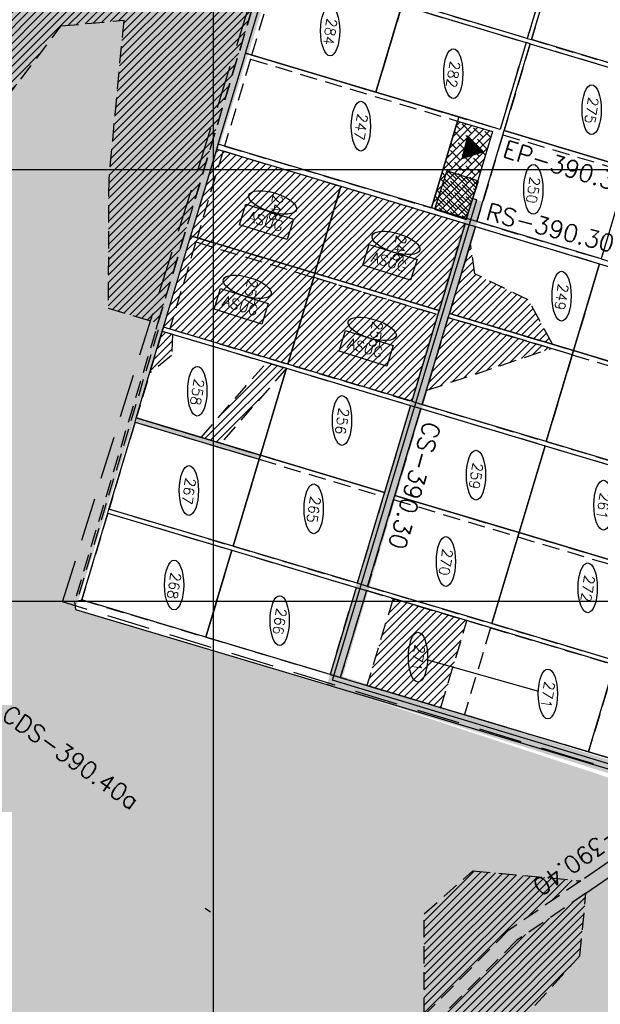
# Model space of a CAD drawing. Extents: x 312047 to 329088, y 8928324 to 8953812.
# Tile 66 of 125: x 322552 to 323897, y 8938067 to 8940347. Entities that reach past the tile are written whole.
import ezdxf
from ezdxf.enums import TextEntityAlignment as Align

# ---------------------------------------------------------------- set-up
doc = ezdxf.new("R2010")
doc.units = 0
doc.header["$LTSCALE"] = 200
doc.header["$MEASUREMENT"] = 0
doc.linetypes.add('DASHED2', pattern=[0.3, 0.2, -0.1])
doc.linetypes.add('HIDDEN', pattern=[0.75, 0.5, -0.25])
doc.layers.get('0').update_dxf_attribs({"linetype": 'CONTINUOUS'})
for name, color, linetype in [('CANAL-PROJ', 180, 'CONTINUOUS'), ('CANAL-TXT', 4, 'CONTINUOUS'), ('CDP', 132, 'CONTINUOUS'), ('CORR', 1, 'DASHED2'), ('EB', 160, 'CONTINUOUS'), ('FASE1', 5, 'HIDDEN'), ('LOTE', 1, 'DASHED2'), ('NOVA MALHA', 1, 'CONTINUOUS'), ('PA-COR', 252, 'CONTINUOUS'), ('PA-DIVI', 130, 'DASHED2'), ('PA-LIN_DIVI', 4, 'DASHED2'), ('PA-LOC', 20, 'CONTINUOUS'), ('PA-LOTE', 100, 'CONTINUOUS'), ('PA-NUM-LOTE-5', 3, 'CONTINUOUS'), ('PA-SEQ', 40, 'CONTINUOUS'), ('PA-SETOR', 252, 'DASHED2'), ('RC', 4, 'CONTINUOUS'), ('SETOR 390.40', 82, 'CONTINUOUS'), ('TEXT03', 3, 'CONTINUOUS')]:
    doc.layers.add(name, color=color, linetype=linetype)
doc.styles.add('140CL', font='simplex.shx')
doc.styles.add('SBI', font='simplex.shx', dxfattribs={"bigfont": 'simp.shx'})
pattern_1 = [(45, (-2e-09, 0), (-8.838834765, 8.838834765), [])]

# ---------------------------------------------------------------- blocks, each defined once
blk = doc.blocks.new('*X23')
at = {"color": 0}
for p, q in [((313863.2, 8918396), (313899.9, 8918432.7)), ((313863.3, 8918395.9), (313900, 8918432.6)), ((313863.4, 8918395.9), (313900, 8918432.5)), ((313863.6, 8918395.9), (313900, 8918432.3)), ((313863.7, 8918395.8), (313900.1, 8918432.2)), ((313863.9, 8918395.8), (313900.1, 8918432.1)), ((313864, 8918395.8), (313900.2, 8918431.9)), ((313864.2, 8918395.7), (313900.2, 8918431.8)), ((313864.3, 8918395.7), (313900.3, 8918431.7)), ((313864.4, 8918395.7), (313900.3, 8918431.5)), ((313864.6, 8918395.6), (313900.3, 8918431.4)), ((313864.7, 8918395.6), (313900.4, 8918431.3)), ((313864.9, 8918395.6), (313900.4, 8918431.1)), ((313865, 8918395.5), (313900.5, 8918431)), ((313865.2, 8918395.5), (313900.5, 8918430.8)), ((313865.3, 8918395.5), (313900.6, 8918430.7)), ((313865.4, 8918395.4), (313900.6, 8918430.6)), ((313865.6, 8918395.4), (313900.6, 8918430.4)), ((313865.7, 8918395.4), (313900.7, 8918430.3)), ((313865.9, 8918395.3), (313900.7, 8918430.2)), ((313866, 8918395.3), (313900.8, 8918430)), ((313866.2, 8918395.3), (313900.8, 8918429.9)), ((313866.3, 8918395.2), (313900.9, 8918429.8)), ((313866.4, 8918395.2), (313900.9, 8918429.6)), ((313866.6, 8918395.2), (313900.9, 8918429.5)), ((313866.7, 8918395.1), (313901, 8918429.4)), ((313866.9, 8918395.1), (313901, 8918429.2)), ((313867, 8918395.1), (313901.1, 8918429.1)), ((313867.2, 8918395), (313901.1, 8918429)), ((313867.3, 8918395), (313901.2, 8918428.8)), ((313867.4, 8918395), (313901.2, 8918428.7)), ((313867.6, 8918394.9), (313901.2, 8918428.6)), ((313867.7, 8918394.9), (313901.3, 8918428.4)), ((313867.9, 8918394.8), (313901.3, 8918428.3)), ((313868, 8918394.8), (313901.4, 8918428.2)), ((313868.2, 8918394.8), (313901.4, 8918428)), ((313868.3, 8918394.7), (313901.5, 8918427.9)), ((313868.4, 8918394.7), (313901.5, 8918427.8)), ((313868.6, 8918394.7), (313901.5, 8918427.6)), ((313868.7, 8918394.6), (313901.6, 8918427.5)), ((313868.9, 8918394.6), (313901.6, 8918427.4)), ((313869, 8918394.6), (313901.7, 8918427.2)), ((313869.2, 8918394.5), (313901.7, 8918427.1)), ((313869.3, 8918394.5), (313901.8, 8918427)), ((313869.4, 8918394.5), (313901.8, 8918426.8)), ((313869.6, 8918394.4), (313901.8, 8918426.7)), ((313869.7, 8918394.4), (313901.9, 8918426.6)), ((313869.9, 8918394.4), (313901.9, 8918426.4)), ((313870, 8918394.3), (313902, 8918426.3)), ((313870.2, 8918394.3), (313902, 8918426.2)), ((313870.3, 8918394.3), (313902.1, 8918426)), ((313870.4, 8918394.2), (313902.1, 8918425.9)), ((313870.6, 8918394.2), (313902.2, 8918425.8)), ((313870.7, 8918394.2), (313902.2, 8918425.6)), ((313870.9, 8918394.1), (313902.2, 8918425.5)), ((313871, 8918394.1), (313902.3, 8918425.4)), ((313871.2, 8918394.1), (313902.3, 8918425.2)), ((313871.3, 8918394), (313902.4, 8918425.1)), ((313871.4, 8918394), (313902.4, 8918425)), ((313871.6, 8918394), (313902.5, 8918424.8)), ((313871.7, 8918393.9), (313902.5, 8918424.7)), ((313871.9, 8918393.9), (313902.5, 8918424.6)), ((313872, 8918393.9), (313902.6, 8918424.4)), ((313872.2, 8918393.8), (313902.6, 8918424.3)), ((313872.3, 8918393.8), (313902.7, 8918424.2)), ((313872.4, 8918393.8), (313902.7, 8918424)), ((313872.6, 8918393.7), (313902.8, 8918423.9)), ((313872.7, 8918393.7), (313902.8, 8918423.8)), ((313872.9, 8918393.7), (313902.8, 8918423.6)), ((313873, 8918393.6), (313902.9, 8918423.5)), ((313873.2, 8918393.6), (313902.9, 8918423.4)), ((313873.3, 8918393.6), (313903, 8918423.2)), ((313873.4, 8918393.5), (313903, 8918423.1)), ((313873.6, 8918393.5), (313903.1, 8918423)), ((313873.7, 8918406.7), (313899.9, 8918432.9)), ((313873.7, 8918393.5), (313903.1, 8918422.8)), ((313873.9, 8918393.4), (313903.1, 8918422.7)), ((313874, 8918393.4), (313903.2, 8918422.6)), ((313874.2, 8918393.4), (313903.2, 8918422.4)), ((313874.3, 8918393.3), (313903.3, 8918422.3)), ((313874.4, 8918393.3), (313903.3, 8918422.2)), ((313874.6, 8918393.3), (313903.4, 8918422)), ((313874.7, 8918393.2), (313903.4, 8918421.9)), ((313874.9, 8918393.2), (313903.4, 8918421.8)), ((313875, 8918393.1), (313903.5, 8918421.6)), ((313875.2, 8918393.1), (313903.5, 8918421.5)), ((313875.3, 8918393.1), (313903.6, 8918421.4)), ((313875.4, 8918393), (313903.6, 8918421.2)), ((313875.6, 8918393), (313903.7, 8918421.1)), ((313875.7, 8918393), (313903.7, 8918421)), ((313875.9, 8918392.9), (313903.7, 8918420.8)), ((313876, 8918392.9), (313903.8, 8918420.7)), ((313876.2, 8918392.9), (313903.8, 8918420.6)), ((313876.3, 8918392.8), (313903.9, 8918420.4)), ((313876.4, 8918392.8), (313903.9, 8918420.3)), ((313876.6, 8918392.8), (313904, 8918420.2)), ((313876.7, 8918392.7), (313904, 8918420)), ((313876.9, 8918392.7), (313904, 8918419.9)), ((313877, 8918392.7), (313904.1, 8918419.8)), ((313877.2, 8918392.6), (313904.1, 8918419.6)), ((313877.3, 8918392.6), (313904.2, 8918419.5)), ((313877.4, 8918392.6), (313904.2, 8918419.4)), ((313877.6, 8918392.5), (313904.3, 8918419.2)), ((313877.7, 8918392.5), (313904.3, 8918419.1)), ((313877.9, 8918392.5), (313904.4, 8918419)), ((313878, 8918392.4), (313904.4, 8918418.8)), ((313878.2, 8918392.4), (313904.4, 8918418.7)), ((313878.3, 8918392.4), (313904.5, 8918418.6)), ((313878.4, 8918392.3), (313904.5, 8918418.4)), ((313878.6, 8918392.3), (313904.6, 8918418.3)), ((313878.7, 8918392.3), (313904.6, 8918418.2)), ((313878.9, 8918392.2), (313904.7, 8918418)), ((313879, 8918392.2), (313904.7, 8918417.9)), ((313879.2, 8918392.2), (313904.7, 8918417.8)), ((313879.3, 8918392.1), (313904.8, 8918417.6)), ((313879.4, 8918392.1), (313904.8, 8918417.5)), ((313879.6, 8918392.1), (313904.9, 8918417.4)), ((313879.7, 8918392), (313904.9, 8918417.2)), ((313879.9, 8918392), (313905, 8918417.1)), ((313880, 8918392), (313905, 8918416.9)), ((313880.2, 8918391.9), (313905, 8918416.8)), ((313880.3, 8918391.9), (313905.1, 8918416.7)), ((313880.4, 8918391.9), (313905.1, 8918416.5)), ((313880.6, 8918391.8), (313905.2, 8918416.4)), ((313880.7, 8918391.8), (313905.2, 8918416.3)), ((313880.9, 8918391.8), (313905.3, 8918416.1)), ((313881, 8918391.7), (313905.3, 8918416)), ((313881.2, 8918391.7), (313905.3, 8918415.9)), ((313881.3, 8918391.7), (313905.4, 8918415.7)), ((313881.4, 8918391.6), (313905.4, 8918415.6)), ((313881.6, 8918391.6), (313905.5, 8918415.5)), ((313881.7, 8918391.6), (313905.5, 8918415.3)), ((313881.9, 8918391.5), (313905.6, 8918415.2)), ((313882, 8918391.5), (313905.6, 8918415.1)), ((313882.1, 8918391.5), (313905.6, 8918414.9)), ((313882.3, 8918391.4), (313905.7, 8918414.8)), ((313882.4, 8918391.4), (313905.7, 8918414.7)), ((313882.6, 8918391.3), (313905.8, 8918414.5)), ((313882.7, 8918391.3), (313905.8, 8918414.4)), ((313882.9, 8918391.3), (313905.9, 8918414.3)), ((313888.9, 8918422), (313899.8, 8918433)), ((313883, 8918391.2), (313905.9, 8918414.1)), ((313883.1, 8918391.2), (313905.9, 8918414)), ((313883.3, 8918391.2), (313906, 8918413.9)), ((313883.4, 8918391.1), (313906, 8918413.7)), ((313883.6, 8918391.1), (313906.1, 8918413.6)), ((313883.7, 8918391.1), (313906.1, 8918413.5)), ((313883.9, 8918391), (313906.2, 8918413.3)), ((313884, 8918391), (313906.2, 8918413.2)), ((313884.1, 8918391), (313906.2, 8918413.1)), ((313884.3, 8918390.9), (313906.3, 8918412.9)), ((313884.4, 8918390.9), (313906.3, 8918412.8)), ((313884.6, 8918390.9), (313906.4, 8918412.7)), ((313884.7, 8918390.8), (313906.4, 8918412.5)), ((313884.9, 8918390.8), (313906.5, 8918412.4)), ((313885, 8918390.8), (313906.5, 8918412.3)), ((313885.1, 8918390.7), (313906.6, 8918412.1)), ((313885.3, 8918390.7), (313906.6, 8918412)), ((313885.4, 8918390.7), (313906.6, 8918411.9)), ((313885.6, 8918390.6), (313906.7, 8918411.7)), ((313885.7, 8918390.6), (313906.7, 8918411.6)), ((313885.9, 8918390.6), (313906.8, 8918411.5)), ((313886, 8918390.5), (313906.8, 8918411.3)), ((313886.1, 8918390.5), (313906.9, 8918411.2)), ((313886.3, 8918390.5), (313906.9, 8918411.1)), ((313886.4, 8918390.4), (313906.9, 8918410.9)), ((313886.6, 8918390.4), (313907, 8918410.8)), ((313886.7, 8918390.4), (313907, 8918410.7)), ((313886.9, 8918390.3), (313907.1, 8918410.5)), ((313887, 8918390.3), (313907.1, 8918410.4)), ((313887.1, 8918390.3), (313907.2, 8918410.3)), ((313887.3, 8918390.2), (313907.2, 8918410.1)), ((313887.4, 8918390.2), (313907.2, 8918410)), ((313887.6, 8918390.2), (313907.3, 8918409.9)), ((313887.7, 8918390.1), (313907.3, 8918409.7)), ((313887.9, 8918390.1), (313907.4, 8918409.6)), ((313888, 8918390.1), (313907.4, 8918409.5)), ((313888.1, 8918390), (313907.5, 8918409.3)), ((313888.3, 8918390), (313907.5, 8918409.2)), ((313888.4, 8918390), (313907.5, 8918409.1)), ((313888.6, 8918389.9), (313907.6, 8918408.9)), ((313888.7, 8918389.9), (313907.6, 8918408.8)), ((313888.9, 8918389.9), (313907.7, 8918408.7)), ((313889, 8918389.8), (313907.7, 8918408.5)), ((313889.1, 8918389.8), (313907.8, 8918408.4)), ((313889.3, 8918389.8), (313907.8, 8918408.3)), ((313889.4, 8918389.7), (313907.8, 8918408.1)), ((313889.6, 8918389.7), (313907.9, 8918408)), ((313889.7, 8918389.6), (313907.9, 8918407.9)), ((313889.9, 8918389.6), (313908, 8918407.7)), ((313890, 8918389.6), (313908, 8918407.6)), ((313890.1, 8918389.5), (313908.1, 8918407.5)), ((313890.3, 8918389.5), (313908.1, 8918407.3)), ((313890.4, 8918389.5), (313908.1, 8918407.2)), ((313890.6, 8918389.4), (313908.2, 8918407.1)), ((313890.7, 8918389.4), (313908.2, 8918406.9)), ((313890.9, 8918389.4), (313908.3, 8918406.8)), ((313891, 8918389.3), (313908.3, 8918406.7)), ((313891.1, 8918389.3), (313908.4, 8918406.5)), ((313891.3, 8918389.3), (313908.4, 8918406.4)), ((313891.4, 8918389.2), (313908.4, 8918406.3)), ((313891.6, 8918389.2), (313908.5, 8918406.1)), ((313891.7, 8918389.2), (313908.5, 8918406)), ((313891.9, 8918389.1), (313908.6, 8918405.9)), ((313892, 8918389.1), (313908.6, 8918405.7)), ((313892.1, 8918389.1), (313908.7, 8918405.6)), ((313892.3, 8918389), (313908.7, 8918405.5)), ((313892.4, 8918389), (313908.8, 8918405.3)), ((313892.6, 8918389), (313908.8, 8918405.2)), ((313892.7, 8918388.9), (313908.8, 8918405.1)), ((313892.9, 8918388.9), (313908.9, 8918404.9)), ((313893, 8918388.9), (313908.9, 8918404.8)), ((313893.1, 8918388.8), (313909, 8918404.7)), ((313893.3, 8918388.8), (313909, 8918404.5)), ((313893.4, 8918388.8), (313909.1, 8918404.4)), ((313893.6, 8918388.7), (313909.1, 8918404.3)), ((313893.7, 8918388.7), (313909.1, 8918404.1)), ((313893.9, 8918388.7), (313909.2, 8918404)), ((313894, 8918388.6), (313909.2, 8918403.9)), ((313894.1, 8918388.6), (313909.3, 8918403.7)), ((313894.3, 8918388.6), (313909.3, 8918403.6)), ((313894.4, 8918388.5), (313909.4, 8918403.5)), ((313894.6, 8918388.5), (313909.4, 8918403.3)), ((313894.7, 8918388.5), (313909.4, 8918403.2)), ((313894.9, 8918388.4), (313909.5, 8918403.1)), ((313895, 8918388.4), (313909.5, 8918402.9)), ((313895.1, 8918388.4), (313909.6, 8918402.8)), ((313895.3, 8918388.3), (313909.6, 8918402.6)), ((313895.4, 8918388.3), (313909.7, 8918402.5)), ((313895.6, 8918388.3), (313909.7, 8918402.4)), ((313895.7, 8918388.2), (313909.7, 8918402.2)), ((313895.9, 8918388.2), (313909.8, 8918402.1)), ((313896, 8918388.2), (313909.8, 8918402)), ((313896.1, 8918388.1), (313909.9, 8918401.8)), ((313896.3, 8918388.1), (313909.9, 8918401.7)), ((313896.4, 8918388.1), (313910, 8918401.6)), ((313896.6, 8918388), (313910, 8918401.4)), ((313896.7, 8918388), (313910, 8918401.3)), ((313896.9, 8918387.9), (313910.1, 8918401.2)), ((313897, 8918387.9), (313910.1, 8918401)), ((313897.1, 8918387.9), (313910.2, 8918400.9)), ((313897.3, 8918387.8), (313910.2, 8918400.8)), ((313897.4, 8918387.8), (313910.3, 8918400.6)), ((313897.6, 8918387.8), (313910.3, 8918400.5)), ((313897.7, 8918387.7), (313910.3, 8918400.4)), ((313897.9, 8918387.7), (313910.4, 8918400.2)), ((313898, 8918387.7), (313910.4, 8918400.1)), ((313898.1, 8918387.6), (313910.5, 8918400)), ((313898.3, 8918387.6), (313910.5, 8918399.8)), ((313898.4, 8918387.6), (313910.6, 8918399.7)), ((313898.6, 8918387.5), (313910.6, 8918399.6)), ((313898.7, 8918387.5), (313910.6, 8918399.4)), ((313898.9, 8918387.5), (313910.7, 8918399.3)), ((313899, 8918387.4), (313910.7, 8918399.2)), ((313899.1, 8918387.4), (313910.8, 8918399)), ((313899.3, 8918387.4), (313910.8, 8918398.9)), ((313899.4, 8918387.3), (313910.9, 8918398.8)), ((313899.6, 8918387.3), (313910.9, 8918398.6)), ((313899.7, 8918387.3), (313911, 8918398.5)), ((313899.9, 8918387.2), (313911, 8918398.4)), ((313900, 8918387.2), (313911, 8918398.2)), ((313900.1, 8918387.2), (313911.1, 8918398.1)), ((313900.3, 8918387.1), (313911.1, 8918398)), ((313900.4, 8918387.1), (313911.2, 8918397.8)), ((313900.6, 8918387.1), (313911.2, 8918397.7)), ((313900.7, 8918387), (313911.3, 8918397.6)), ((313900.9, 8918387), (313911.3, 8918397.4)), ((313901, 8918387), (313911.3, 8918397.3)), ((313901.1, 8918386.9), (313911.4, 8918397.2)), ((313901.3, 8918386.9), (313911.4, 8918397)), ((313901.4, 8918386.9), (313911.5, 8918396.9)), ((313901.6, 8918386.8), (313911.5, 8918396.8)), ((313901.7, 8918386.8), (313911.6, 8918396.6)), ((313901.9, 8918386.8), (313911.6, 8918396.5)), ((313902, 8918386.7), (313911.6, 8918396.4)), ((313902.1, 8918386.7), (313911.7, 8918396.2)), ((313902.3, 8918386.7), (313911.7, 8918396.1)), ((313902.4, 8918386.6), (313911.8, 8918396)), ((313902.6, 8918386.6), (313911.8, 8918395.8)), ((313902.7, 8918386.6), (313911.9, 8918395.7)), ((313902.9, 8918386.5), (313911.9, 8918395.6)), ((313903, 8918386.5), (313911.9, 8918395.4)), ((313903.1, 8918386.5), (313912, 8918395.3)), ((313903.3, 8918386.4), (313912, 8918395.2)), ((313903.4, 8918386.4), (313912.1, 8918395)), ((313903.6, 8918386.4), (313912.1, 8918394.9)), ((313903.7, 8918386.3), (313912.2, 8918394.8)), ((313903.9, 8918386.3), (313912.2, 8918394.6)), ((313904, 8918386.3), (313912.2, 8918394.5)), ((313904.1, 8918386.2), (313912.3, 8918394.4)), ((313904.3, 8918386.2), (313912.3, 8918394.2)), ((313904.4, 8918386.1), (313912.4, 8918394.1)), ((313904.6, 8918386.1), (313912.4, 8918394)), ((313904.7, 8918386.1), (313912.5, 8918393.8)), ((313904.9, 8918386), (313912.5, 8918393.7)), ((313905, 8918386), (313912.5, 8918393.6)), ((313905.1, 8918386), (313912.6, 8918393.4)), ((313905.3, 8918385.9), (313912.6, 8918393.3)), ((313905.4, 8918385.9), (313912.7, 8918393.2)), ((313905.6, 8918385.9), (313912.7, 8918393)), ((313905.7, 8918385.8), (313912.8, 8918392.9)), ((313905.9, 8918385.8), (313912.8, 8918392.8)), ((313906, 8918385.8), (313912.8, 8918392.6)), ((313906.1, 8918385.7), (313912.9, 8918392.5)), ((313906.3, 8918385.7), (313912.9, 8918392.4)), ((313906.4, 8918385.7), (313913, 8918392.2)), ((313906.6, 8918385.6), (313913, 8918392.1)), ((313906.7, 8918385.6), (313913.1, 8918392)), ((313906.9, 8918385.6), (313913.1, 8918391.8)), ((313907, 8918385.5), (313913.1, 8918391.7)), ((313907.1, 8918385.5), (313913.2, 8918391.6)), ((313907.3, 8918385.5), (313913.2, 8918391.4)), ((313907.4, 8918385.4), (313913.3, 8918391.3)), ((313907.6, 8918385.4), (313913.3, 8918391.2)), ((313907.7, 8918385.4), (313913.4, 8918391)), ((313907.9, 8918385.3), (313913.4, 8918390.9)), ((313908, 8918385.3), (313913.5, 8918390.8)), ((313908.1, 8918385.3), (313913.5, 8918390.6)), ((313908.3, 8918385.2), (313913.5, 8918390.5)), ((313908.4, 8918385.2), (313913.6, 8918390.4)), ((313908.6, 8918385.2), (313913.6, 8918390.2)), ((313908.7, 8918385.1), (313913.7, 8918390.1)), ((313908.9, 8918385.1), (313913.7, 8918390)), ((313909, 8918385.1), (313913.8, 8918389.8)), ((313909.1, 8918385), (313913.8, 8918389.7)), ((313909.3, 8918385), (313913.8, 8918389.6)), ((313909.4, 8918385), (313913.9, 8918389.4)), ((313909.6, 8918384.9), (313913.9, 8918389.3)), ((313909.7, 8918384.9), (313914, 8918389.2)), ((313909.9, 8918384.9), (313914, 8918389)), ((313910, 8918384.8), (313914.1, 8918388.9)), ((313910.1, 8918384.8), (313914.1, 8918388.8)), ((313910.3, 8918384.8), (313914.1, 8918388.6)), ((313910.4, 8918384.7), (313914.2, 8918388.5)), ((313910.6, 8918384.7), (313914.2, 8918388.3)), ((313910.7, 8918384.7), (313914.3, 8918388.2)), ((313910.9, 8918384.6), (313914.3, 8918388.1)), ((313911, 8918384.6), (313914.4, 8918387.9)), ((313911.1, 8918384.6), (313914.4, 8918387.8)), ((313911.3, 8918384.5), (313914.4, 8918387.7)), ((313911.4, 8918384.5), (313914.5, 8918387.5)), ((313911.6, 8918384.4), (313914.5, 8918387.4)), ((313911.7, 8918384.4), (313914.6, 8918387.3)), ((313911.9, 8918384.4), (313914.6, 8918387.1)), ((313912, 8918384.3), (313914.7, 8918387)), ((313912.1, 8918384.3), (313914.7, 8918386.9)), ((313912.3, 8918384.3), (313914.7, 8918386.7)), ((313912.4, 8918384.2), (313914.8, 8918386.6)), ((313912.6, 8918384.2), (313914.8, 8918386.5)), ((313912.7, 8918384.2), (313914.9, 8918386.3)), ((313912.9, 8918384.1), (313914.9, 8918386.2)), ((313913, 8918384.1), (313915, 8918386.1)), ((313913.1, 8918384.1), (313915, 8918385.9)), ((313913.3, 8918384), (313915, 8918385.8)), ((313913.4, 8918384), (313915.1, 8918385.7)), ((313913.6, 8918384), (313915.1, 8918385.5)), ((313913.7, 8918383.9), (313915.2, 8918385.4)), ((313913.9, 8918383.9), (313915.2, 8918385.3)), ((313914, 8918383.9), (313915.3, 8918385.1)), ((313914.1, 8918383.8), (313915.3, 8918385)), ((313914.3, 8918383.8), (313915.3, 8918384.9)), ((313914.4, 8918383.8), (313915.4, 8918384.7)), ((313914.6, 8918383.7), (313915.4, 8918384.6)), ((313914.7, 8918383.7), (313915.5, 8918384.5)), ((313914.8, 8918383.7), (313915.5, 8918384.3)), ((313915, 8918383.6), (313915.6, 8918384.2)), ((313915.1, 8918383.6), (313915.6, 8918384.1)), ((313915.3, 8918383.6), (313915.7, 8918383.9)), ((313915.4, 8918383.5), (313915.7, 8918383.8)), ((313915.6, 8918383.5), (313915.7, 8918383.7)), ((313915.7, 8918383.5), (313915.8, 8918383.5))]:
    blk.add_line(p, q, dxfattribs=at)
blk = doc.blocks.new('*X26')
at = {"color": 0}
for p, q in [((312795.7, 8921926.8), (312843.1, 8921974.3)), ((312804, 8921952.8), (312829.7, 8921978.5)), ((312812.4, 8921978.8), (312816.4, 8921982.8)), ((312795.5, 8921908.9), (312856.5, 8921970)), ((312808.8, 8921904.6), (312869.9, 8921965.7)), ((312822.2, 8921900.3), (312883.3, 8921961.4)), ((312835.6, 8921896), (312896.7, 8921957.1)), ((312849, 8921891.7), (312898.2, 8921940.9)), ((312862.4, 8921887.4), (312889.8, 8921914.9)), ((312875.8, 8921883.1), (312881.5, 8921888.8))]:
    blk.add_line(p, q, dxfattribs=at)

msp = doc.modelspace()

# ---------------------------------------------------------------- hatches: boundary and pattern name
at = {"layer": 'PA-LOC'}
h = msp.add_hatch(dxfattribs=at)
h.set_pattern_fill('ANSI38', color=256, scale=100, angle=-1e-14, style=0)
h.paths.add_polyline_path([(323565.7, 8940112.1), (323647.2, 8940087.8), (323586.9, 8939886.6), (323505.5, 8939911)])
at = {"layer": 'PA-LOTE'}
msp.add_hatch(color=252, dxfattribs=at).paths.add_polyline_path([(323104.3, 8939329.6, -0.414214), (323107.4, 8939331.3), (323108.8, 8939336.1, -0.331323), (323107.1, 8939338.5, -0.072888), (323107.2, 8939339.2), (322824.6, 8939423.9, -0.414214), (322821.5, 8939422.2), (322820, 8939417.4, -0.331323), (322821.8, 8939415, -0.072888), (322821.7, 8939414.3)])
at = {"layer": 'PA-SEQ'}
h = msp.add_hatch(dxfattribs=at)
h.set_pattern_fill('ANSI31', color=256, scale=100, angle=-1e-14, style=0)
h.paths.add_polyline_path([(322757, 8939679), (322872.4, 8939644.4), (323115.6, 8940456.4), (322453.4, 8940357.4), (322482.3, 8940113.8), (322648.2, 8940332.6), (322793, 8940345.8), (322758.4, 8939977.5)])
h = msp.add_hatch(dxfattribs=at)
h.set_pattern_fill('ANSI31', color=256, scale=100, angle=-1e-14, style=0)
h.paths.add_polyline_path([(322757, 8939679), (322872.4, 8939644.4), (323115.6, 8940456.4), (322453.4, 8940357.4), (322482.3, 8940113.8), (322648.2, 8940332.6), (322793, 8940345.8), (322758.4, 8939977.5)])
h = msp.add_hatch(dxfattribs=at)
h.set_pattern_fill('ANSI31,_I', color=256, scale=100, style=2)
h.set_pattern_definition(pattern_1)
h.paths.add_polyline_path([(323296.1, 8939961.2), (323166.5, 8940000), (323000, 8940000), (323000, 8939830.6), (323235.8, 8939760)])
edge = h.paths.add_edge_path(flags=16)
edge.add_line((323171.6, 8939837.7), (323061.2, 8939872.3))
edge.add_line((323061.2, 8939872.3), (323076.1, 8939919.9))
edge.add_line((323076.1, 8939919.9), (323129, 8939903.3))
edge.add_ellipse((323137.8, 8939923.8), major_axis=(55.2, -16.8), ratio=0.384685, start_angle=270, end_angle=627.5716, ccw=False)
edge.add_line((323131.3, 8939902.6), (323186.5, 8939885.3))
edge.add_line((323186.5, 8939885.3), (323171.6, 8939837.7))
h.paths.add_polyline_path([(323008.7, 8940047.3), (323000, 8940018.2), (323000, 8940000), (323166.5, 8940000)])
h.paths.add_polyline_path([(323000, 8940000), (322994.5, 8940000), (322948.4, 8939846.1), (323000, 8939830.6)])
h.paths.add_polyline_path([(323067.5, 8939878.1), (323165.1, 8939847.5), (323175.9, 8939881.8), (323078.3, 8939912.4)], flags=8)
h.paths.add_polyline_path([(323097.3, 8939917.4), (323167.8, 8939896), (323178.3, 8939930.4), (323107.8, 8939951.9)], flags=24)
h = msp.add_hatch(dxfattribs=at)
h.set_pattern_fill('ANSI31,_I', color=256, scale=100, style=2)
h.set_pattern_definition(pattern_1)
h.paths.add_polyline_path([(323583.5, 8939875.1), (323296.1, 8939961.2), (323235.8, 8939760), (323523.2, 8939673.9)])
edge = h.paths.add_edge_path(flags=16)
edge.add_ellipse((323423.4, 8939830.1), major_axis=(55.2, -16.8), ratio=0.384685, start_angle=270, end_angle=627.5716, ccw=False)
edge.add_line((323416.9, 8939808.8), (323472.2, 8939791.5))
edge.add_line((323472.2, 8939791.5), (323457.2, 8939743.9))
edge.add_line((323457.2, 8939743.9), (323346.8, 8939778.6))
edge.add_line((323346.8, 8939778.6), (323361.7, 8939826.2))
edge.add_line((323361.7, 8939826.2), (323414.6, 8939809.6))
h.paths.add_polyline_path([(323353.2, 8939784.3), (323450.8, 8939753.7), (323461.5, 8939788.1), (323363.9, 8939818.7)], flags=8)
h.paths.add_polyline_path([(323383.5, 8939823.5), (323452.9, 8939802.4), (323463.4, 8939836.8), (323394, 8939858)], flags=24)
h = msp.add_hatch(dxfattribs=at)
h.set_pattern_fill('ANSI31,_I', color=256, scale=100, style=2)
h.set_pattern_definition(pattern_1)
h.paths.add_polyline_path([(323000, 8939830.6), (322948.4, 8939846.1), (322945.6, 8939836.5), (322885.3, 8939635.3), (323000, 8939601)])
h.paths.add_polyline_path([(323000, 8939830.6), (323000, 8939601), (323172.7, 8939549.3), (323232.9, 8939750.4), (323235.8, 8939760)])
h.paths.add_polyline_path([(323127.8, 8939689.8), (323112.8, 8939642.2), (323002.4, 8939676.8), (323017.3, 8939724.4)], flags=16)
h.paths.add_polyline_path([(323008.7, 8939682.6), (323106.3, 8939652), (323117.1, 8939686.3), (323019.5, 8939716.9)], flags=8)
h.paths.add_polyline_path([(323038.5, 8939721.9), (323109, 8939700.4), (323119.5, 8939734.9), (323049, 8939756.4)], flags=24)
h = msp.add_hatch(dxfattribs=at)
h.set_pattern_fill('ANSI31', color=256, scale=100, angle=-1e-14, style=0)
h.paths.add_polyline_path([(323785.8, 8939595.8), (323729.8, 8939698), (323606, 8939758.1), (323595.7, 8939829), (323547.2, 8939666.7)])
h = msp.add_hatch(dxfattribs=at)
h.set_pattern_fill('ANSI31,_I', color=256, scale=100, style=2)
h.set_pattern_definition(pattern_1)
h.paths.add_polyline_path([(323232.9, 8939750.4), (323172.7, 8939549.3), (323460.1, 8939463.2), (323520.3, 8939664.3)])
edge = h.paths.add_edge_path(flags=16)
edge.add_ellipse((323368.3, 8939630.9), major_axis=(55.2, -16.8), ratio=0.384685, start_angle=270, end_angle=627.5716, ccw=False)
edge.add_line((323361.8, 8939609.7), (323417, 8939592.3))
edge.add_line((323417, 8939592.3), (323402.1, 8939544.8))
edge.add_line((323402.1, 8939544.8), (323291.6, 8939579.4))
edge.add_line((323291.6, 8939579.4), (323306.6, 8939627))
edge.add_line((323306.6, 8939627), (323359.5, 8939610.4))
h.paths.add_polyline_path([(323298, 8939585.1), (323395.6, 8939554.5), (323406.4, 8939588.9), (323308.8, 8939619.5)], flags=8)
h.paths.add_polyline_path([(323327.8, 8939624.5), (323398.3, 8939603), (323408.8, 8939637.5), (323338.3, 8939658.9)], flags=24)
h = msp.add_hatch(dxfattribs=at)
h.set_pattern_fill('ANSI31', color=256, scale=100, angle=-1e-14, style=0)
h.paths.add_polyline_path([(323493.6, 8939488), (323782.9, 8939585.8), (323544.3, 8939657.2)])
h = msp.add_hatch(dxfattribs=at)
h.set_pattern_fill('ANSI31', color=256, scale=100, angle=-1e-14, style=0)
h.paths.add_polyline_path([(322905.8, 8939618.7), (322903.9, 8939569.2), (322853.4, 8939528.8), (322882.4, 8939625.8)])
h = msp.add_hatch(dxfattribs=at)
h.set_pattern_fill('ANSI31', color=256, scale=100, angle=-1e-14, style=0)
h.paths.add_polyline_path([(323169.8, 8939539.7), (323018, 8939365.9), (322972.4, 8939379.6), (323124.2, 8939553.4)])
h = msp.add_hatch(dxfattribs=at)
h.set_pattern_fill('ANSI31', color=256, scale=100, angle=-1e-14, style=0)
h.paths.add_polyline_path([(323527.4, 8938754), (323587.6, 8938955.2), (323416.6, 8939006.5), (323356.3, 8938805.3)])
h = msp.add_hatch(dxfattribs=at)
h.set_pattern_fill('ANSI31', color=256, scale=100, angle=-1e-14, style=0)
h.paths.add_polyline_path([(323488.8, 8938041.3), (323489, 8938276.2), (323601.6, 8938376), (323851.5, 8938352.6), (323683.2, 8938237.3)])
h = msp.add_hatch(dxfattribs=at)
h.set_pattern_fill('ANSI31', color=256, scale=100, angle=-1e-14, style=0)
h.paths.add_polyline_path([(323488.8, 8938041.3), (323489, 8938276.2), (323601.6, 8938376), (323851.5, 8938352.6), (323683.2, 8938237.3)])
h = msp.add_hatch(dxfattribs=at)
h.set_pattern_fill('ANSI31', color=256, scale=100, angle=-1e-14, style=0)
h.paths.add_polyline_path([(323863.4, 8938324.3), (323702.5, 8938214.1), (323490.1, 8938000), (323624.9, 8937929.7), (323849.3, 8938179.3)])
h = msp.add_hatch(dxfattribs=at)
h.set_pattern_fill('ANSI31', color=256, scale=100, angle=-1e-14, style=0)
h.paths.add_polyline_path([(323863.4, 8938324.3), (323702.5, 8938214.1), (323490.1, 8938000), (323624.9, 8937929.7), (323849.3, 8938179.3)])
at = {"layer": 'SETOR 390.40'}
h = msp.add_hatch(dxfattribs=at)
h.set_pattern_fill('DOTS', color=256, scale=100, angle=-90, style=0)
h.set_pattern_definition([(270, (-8635185.5995, 9270004.921), (6.25, -3.125), [0, -6.25])])
h.paths.add_polyline_path([(321267.6, 8936206.6), (322111.7, 8935383), (322114.9, 8935093), (322286, 8934603.9), (322863.3, 8934544.3), (323155.5, 8935000.9), (323343.8, 8935521.5), (323195.6, 8935517.9), (323130.3, 8935524.7), (323190.3, 8935674.3), (323454.3, 8936070.2), (323650, 8936706.8), (324155.8, 8938512.3), (323263.5, 8938807), (322681.5, 8938981.3), (323339.3, 8941098.6), (323007.1, 8941207.9), (322221.4, 8941063.6), (322112.1, 8941117.4), (321821.5, 8940905.7), (321694.8, 8940157.8), (321464.5, 8940138.9), (321103.5, 8939744.3), (321233.6, 8939006.1), (321543.4, 8938902.3), (321601.6, 8938411.4), (322043.2, 8938423.3), (322247.2, 8938625.6), (322287, 8938413.2), (322188.6, 8938219.3), (322009.7, 8938298.5), (321747.5, 8937975.1), (321820.5, 8937890.4), (321841.7, 8937865.8), (321608.6, 8937789.6)])

# ---------------------------------------------------------------- linework, layer by layer
at = {"layer": 'CANAL-PROJ', "const_width": 30}
for points in [[(326720, 8938652.2), (326306.4, 8938782.8), (324477.1, 8938181), (324181.5, 8938547.2), (324082.8, 8938493), (323685.1, 8938222.4), (323424.2, 8937958), (322366.5, 8938715.9), (321914.6, 8939496.1), (322531.9, 8939626.7), (322442.8, 8940360)], [(323277.9, 8938802.7), (323611, 8939929.5)], [(324168.4, 8938538.2), (323276.2, 8938817.5)]]:
    msp.add_lwpolyline(points, dxfattribs=at)
at = {"layer": 'CDP'}
for p, q in [((323276.2, 8938817.5), (323611, 8939929.5)), ((323611, 8939929.5), (323602.1, 8939932.3)), ((324195.2, 8938538.6), (323276.2, 8938817.5))]:
    msp.add_line(p, q, dxfattribs=at)
at = {"layer": 'CORR'}
for p, q in [((323787.8, 8940504.9), (323727.5, 8940303.8)), ((323797.4, 8940502.1), (323737.1, 8940300.9)), ((323089.6, 8940265.2), (323149.9, 8940466.4)), ((323149.9, 8940466.4), (323724.7, 8940294.2)), ((323152.8, 8940475.9), (323727.5, 8940303.8)), ((323724.7, 8940294.2), (323664.4, 8940093)), ((323734.3, 8940291.3), (323674, 8940090.2)), ((323734.3, 8940291.3), (324599.7, 8940032.1)), ((323737.1, 8940300.9), (324602.5, 8940041.7)), ((323089.6, 8940265.2), (323664.4, 8940093)), ((323086.8, 8940255.6), (323026.5, 8940054.4)), ((323086.8, 8940255.6), (323565.7, 8940112.1)), ((323671.1, 8940080.6), (323610.9, 8939879.4)), ((323671.1, 8940080.6), (324538.7, 8939820.7)), ((323674, 8940090.2), (324541.5, 8939830.3)), ((323023.1, 8940043), (322962.8, 8939841.8)), ((323023.1, 8940043), (323583.5, 8939875.1)), ((323026.5, 8940054.4), (323505.5, 8939911)), ((323583.5, 8939875.1), (323523.2, 8939673.9)), ((323610.9, 8939879.4), (324480.4, 8939618.9)), ((323607.4, 8939867.9), (323547.2, 8939666.7)), ((323607.4, 8939867.9), (324477.1, 8939607.4)), ((322959.9, 8939832.2), (322899.7, 8939631)), ((322959.9, 8939832.2), (323520.3, 8939664.3)), ((322962.8, 8939841.8), (323523.2, 8939673.9)), ((323520.3, 8939664.3), (323460.1, 8939463.2)), ((323544.3, 8939657.2), (323484, 8939456)), ((323544.3, 8939657.2), (324416.1, 8939396)), ((323547.2, 8939666.7), (324418.9, 8939405.6)), ((323547.2, 8939666.7), (324409.3, 8939408.5)), ((322872.9, 8939628.6), (322683.5, 8938996.4)), ((322882.4, 8939625.8), (322822.2, 8939424.6)), ((322882.4, 8939625.8), (323457.2, 8939453.6)), ((322899.7, 8939631), (323460.1, 8939463.2)), ((323457.2, 8939453.6), (323397, 8939252.4)), ((323481.2, 8939446.4), (323420.9, 8939245.2)), ((323481.2, 8939446.4), (324355.1, 8939184.7)), ((323484, 8939456), (324357.8, 8939194.3)), ((322822.2, 8939424.6), (323397, 8939252.4)), ((322819.3, 8939415), (322759.1, 8939213.8)), ((322819.3, 8939415), (323394.1, 8939242.8)), ((323394.1, 8939242.8), (323333.8, 8939041.7)), ((323418, 8939235.7), (323357.8, 8939034.5)), ((323418, 8939235.7), (324294, 8938973.3)), ((323420.9, 8939245.2), (324296.8, 8938982.9)), ((322759.1, 8939213.8), (323333.8, 8939041.7)), ((322756.2, 8939204.3), (322695.9, 8939003.1)), ((322756.2, 8939204.3), (323331, 8939032.1)), ((323331, 8939032.1), (323270.7, 8938830.9)), ((323357.8, 8939034.5), (324235.8, 8938771.5)), ((323354.9, 8939024.9), (323294.6, 8938823.8)), ((323354.9, 8939024.9), (324233, 8938761.9)), ((322695.9, 8939003.1), (323270.7, 8938830.9)), ((323294.6, 8938823.8), (324174.3, 8938560.3))]:
    msp.add_line(p, q, dxfattribs=at)
at = {"layer": 'EB', "linetype": 'Continuous'}
for p, q in [((323588.7, 8940077.7), (323576.1, 8940025)), ((323588.7, 8940077.7), (323625.8, 8940041)), ((323625.8, 8940041), (323576.1, 8940025))]:
    msp.add_line(p, q, dxfattribs=at)
at = {"layer": 'FASE1'}
for p, q in [((322651.3, 8938998.6), (323441.2, 8941521)), ((323856.5, 8938630.6), (322651.3, 8938998.6)), ((324168.4, 8938538.2), (323856.5, 8938630.6))]:
    msp.add_line(p, q, dxfattribs=at)
at = {"layer": 'LOTE'}
for p, q in [((323437.3, 8940380.3), (323377, 8940179.1)), ((323565.7, 8940112.1), (323505.5, 8939911)), ((323296.1, 8939961.2), (323235.8, 8939760)), ((323894.8, 8939781.8), (323834.5, 8939580.7)), ((323233, 8939750.4), (323172.7, 8939549.3)), ((323831.7, 8939571.1), (323771.4, 8939369.9)), ((323169.8, 8939539.7), (323109.6, 8939338.5)), ((323768.5, 8939360.3), (323708.3, 8939159.2)), ((323106.7, 8939328.9), (323046.4, 8939127.8)), ((323705.4, 8939149.6), (323645.2, 8938948.4)), ((323043.6, 8939118.2), (322983.3, 8938917)), ((323642.3, 8938938.8), (323582, 8938737.7)), ((323929.7, 8938852.8), (323869.4, 8938651.6))]:
    msp.add_line(p, q, dxfattribs=at)
at = {"layer": 'NOVA MALHA'}
for p, q in [((323000, 8952100.3), (323000, 8929300.3)), ((318032.6, 8940000), (329087.6, 8940000)), ((318032.6, 8939000), (329087.6, 8939000))]:
    msp.add_line(p, q, dxfattribs=at)
at = {"layer": 'PA-COR'}
for p, q in [((322885.3, 8939635.3), (322882.4, 8939625.8)), ((323460.1, 8939463.2), (323484, 8939456)), ((323457.2, 8939453.6), (323481.2, 8939446.4)), ((323270.7, 8938830.9), (323294.6, 8938823.8))]:
    msp.add_line(p, q, dxfattribs=at)
for points in [[(323734.2, 8940291.3), (323724.7, 8940294.2)], [(323727.5, 8940303.8), (323737.1, 8940300.9)], [(323008.7, 8940047.3), (323012.1, 8940058.8)], [(323008.7, 8940047.3), (323012.1, 8940058.8)], [(323583.5, 8939875.1), (323607.4, 8939867.9)], [(323610.9, 8939879.4), (323586.9, 8939886.6)], [(322868.1, 8939630.1), (322872.4, 8939644.4)], [(322882.4, 8939625.8), (322885.3, 8939635.3)], [(322756.2, 8939204.3), (322759, 8939213.8)], [(322756.2, 8939204.3), (322759, 8939213.8)], [(323330.9, 8939032.1), (323354.9, 8939024.9)], [(323357.8, 8939034.5), (323333.8, 8939041.7)], [(323294.6, 8938823.8), (323270.7, 8938830.9)], [(323263.5, 8938807), (323277.9, 8938802.7)], [(323277.9, 8938802.7), (323263.5, 8938807)], [(322981.7, 8938289.4), (322994.1, 8938280.6)]]:
    msp.add_lwpolyline(points, dxfattribs=at)
at = {"layer": 'PA-DIVI'}
for points in [[(322757, 8939679), (322872.4, 8939644.4), (323115.6, 8940456.4), (322453.4, 8940357.4), (322482.3, 8940113.8), (322648.2, 8940332.6), (322793, 8940345.8), (322758.4, 8939977.5)], [(323488.8, 8938041.3), (323489, 8938276.2), (323601.6, 8938376), (323851.5, 8938352.6), (323683.2, 8938237.3)], [(323863.4, 8938324.3), (323702.5, 8938214.1), (323490.1, 8938000), (323624.9, 8937929.7), (323849.3, 8938179.3)]]:
    msp.add_lwpolyline(points, close=True, dxfattribs=at)
at = {"layer": 'PA-LIN_DIVI'}
for p, q in [((323544.3, 8939657.2), (323831.7, 8939571.1)), ((323831.7, 8939571.1), (324119, 8939485))]:
    msp.add_line(p, q, dxfattribs=at)
for points in [[(323671.1, 8940080.6), (323958.5, 8939994.5)], [(323232.9, 8939750.4), (323520.3, 8939664.3)], [(322819.3, 8939415), (323106.7, 8939328.9)], [(323106.7, 8939328.9), (323394.1, 8939242.8)], [(323418, 8939235.7), (323705.4, 8939149.6)], [(323705.4, 8939149.6), (323992.8, 8939063.5)]]:
    msp.add_lwpolyline(points, dxfattribs=at)
for points in [[(323785.8, 8939595.8), (323729.8, 8939698), (323606, 8939758.1), (323595.7, 8939829), (323547.2, 8939666.7)], [(323493.6, 8939488), (323782.9, 8939585.8), (323544.3, 8939657.2)], [(323547.2, 8939666.7), (323834.5, 8939580.7), (323831.7, 8939571.1), (323544.3, 8939657.2)], [(322905.8, 8939618.7), (322903.9, 8939569.2), (322853.4, 8939528.8), (322882.4, 8939625.8)], [(323169.8, 8939539.7), (323018, 8939365.9), (322972.4, 8939379.6), (323124.2, 8939553.4)], [(323527.4, 8938754), (323587.6, 8938955.2), (323416.6, 8939006.5), (323356.3, 8938805.3)]]:
    msp.add_lwpolyline(points, close=True, dxfattribs=at)
at = {"layer": 'PA-LOTE'}
for p, q in [((323423.3, 8940333.5), (323377, 8940179.1)), ((323423.3, 8940333.5), (323377, 8940179.1)), ((323568.6, 8940121.7), (323505.5, 8939911))]:
    msp.add_line(p, q, dxfattribs=at)
for points in [[(323440.1, 8940389.9), (323500.4, 8940591), (323503.3, 8940600.6), (323790.7, 8940514.5), (323787.8, 8940504.9), (323727.5, 8940303.8), (323440.1, 8940389.9)], [(323737.1, 8940300.9), (323800.2, 8940511.7), (323800.2, 8940511.7), (324087.6, 8940425.6), (324087.6, 8940425.6), (324024.5, 8940214.8), (323737.1, 8940300.9)], [(323437.3, 8940380.3), (323377, 8940179.1), (323075.3, 8940269.5), (323135.5, 8940470.7), (323437.3, 8940380.3)], [(323437.3, 8940380.3), (323377, 8940179.1), (323075.3, 8940269.5), (323135.5, 8940470.7), (323437.3, 8940380.3)], [(323724.7, 8940294.2), (323664.4, 8940093), (323568.6, 8940121.7), (323377, 8940179.1), (323437.3, 8940380.3), (323724.7, 8940294.2)], [(324021.6, 8940205.2), (323961.4, 8940004.1), (323674, 8940090.2), (323734.2, 8940291.3), (324021.6, 8940205.2)], [(323012.1, 8940058.8), (323072.4, 8940259.9), (323075.3, 8940269.5), (323377, 8940179.1), (323568.6, 8940121.7), (323565.7, 8940112.1), (323505.5, 8939911), (323012.1, 8940058.8)], [(323012.1, 8940058.8), (323072.4, 8940259.9), (323075.3, 8940269.5), (323377, 8940179.1), (323568.6, 8940121.7), (323565.7, 8940112.1), (323505.5, 8939911), (323012.1, 8940058.8)], [(323610.9, 8939879.4), (323671.1, 8940080.6), (323674, 8940090.2), (323961.4, 8940004.1), (323958.5, 8939994.5), (323898.2, 8939793.3), (323610.9, 8939879.4)], [(323296.1, 8939961.2), (323235.8, 8939760), (322948.4, 8939846.1), (323008.7, 8940047.3), (323296.1, 8939961.2)], [(323296.1, 8939961.2), (323235.8, 8939760), (322948.4, 8939846.1), (323008.7, 8940047.3), (323296.1, 8939961.2)], [(323583.5, 8939875.1), (323523.2, 8939673.9), (323235.8, 8939760), (323296.1, 8939961.2), (323583.5, 8939875.1)], [(323894.8, 8939781.8), (323834.5, 8939580.7), (323547.2, 8939666.7), (323607.4, 8939867.9), (323894.8, 8939781.8)], [(322885.3, 8939635.3), (322945.6, 8939836.5), (322948.4, 8939846.1), (323235.8, 8939760), (323232.9, 8939750.4), (323172.7, 8939549.3), (322885.3, 8939635.3)], [(322885.3, 8939635.3), (322945.6, 8939836.5), (322948.4, 8939846.1), (323235.8, 8939760), (323232.9, 8939750.4), (323172.7, 8939549.3), (322885.3, 8939635.3)], [(324182.2, 8939695.8), (324121.9, 8939494.6), (323834.5, 8939580.7), (323894.8, 8939781.8), (324182.2, 8939695.8)], [(323172.7, 8939549.3), (323232.9, 8939750.4), (323235.8, 8939760), (323523.2, 8939673.9), (323520.3, 8939664.3), (323460.1, 8939463.2), (323172.7, 8939549.3)], [(323484, 8939456), (323544.3, 8939657.2), (323547.2, 8939666.7), (323834.5, 8939580.7), (323831.7, 8939571.1), (323771.4, 8939369.9), (323484, 8939456)], [(323169.8, 8939539.7), (323109.6, 8939338.5), (322822.2, 8939424.6), (322882.4, 8939625.8), (323169.8, 8939539.7)], [(323169.8, 8939539.7), (323109.6, 8939338.5), (322822.2, 8939424.6), (322882.4, 8939625.8), (323169.8, 8939539.7)], [(323771.4, 8939369.9), (323831.7, 8939571.1), (323834.5, 8939580.7), (324121.9, 8939494.6), (324119, 8939485), (324058.8, 8939283.8), (323771.4, 8939369.9)], [(323457.2, 8939453.6), (323396.9, 8939252.4), (323109.6, 8939338.5), (323169.8, 8939539.7), (323457.2, 8939453.6)], [(323768.5, 8939360.3), (323708.3, 8939159.2), (323420.9, 8939245.3), (323481.2, 8939446.4), (323768.5, 8939360.3)], [(322759, 8939213.8), (322819.3, 8939415), (322822.2, 8939424.6), (323109.6, 8939338.5), (323106.7, 8939328.9), (323046.4, 8939127.8), (322759, 8939213.8)], [(322759, 8939213.8), (322819.3, 8939415), (322822.2, 8939424.6), (323109.6, 8939338.5), (323106.7, 8939328.9), (323046.4, 8939127.8), (322759, 8939213.8)], [(324055.9, 8939274.3), (323995.7, 8939073.1), (323708.3, 8939159.2), (323768.5, 8939360.3), (324055.9, 8939274.3)], [(323046.4, 8939127.8), (323106.7, 8939328.9), (323109.6, 8939338.5), (323396.9, 8939252.4), (323394.1, 8939242.8), (323333.8, 8939041.7), (323046.4, 8939127.8)], [(323357.8, 8939034.5), (323418, 8939235.7), (323420.9, 8939245.3), (323708.3, 8939159.2), (323705.4, 8939149.6), (323645.2, 8938948.4), (323357.8, 8939034.5)], [(323043.6, 8939118.2), (322983.3, 8938917), (322695.9, 8939003.1), (322756.2, 8939204.3), (323043.6, 8939118.2)], [(323043.6, 8939118.2), (322983.3, 8938917), (322695.9, 8939003.1), (322756.2, 8939204.3), (323043.6, 8939118.2)], [(323645.2, 8938948.4), (323705.4, 8939149.6), (323708.3, 8939159.2), (323995.7, 8939073.1), (323992.8, 8939063.5), (323932.5, 8938862.3), (323645.2, 8938948.4)], [(323330.9, 8939032.1), (323270.7, 8938830.9), (322983.3, 8938917), (323043.6, 8939118.2), (323330.9, 8939032.1)], [(323330.9, 8939032.1), (323270.7, 8938830.9), (322983.3, 8938917), (323043.6, 8939118.2), (323330.9, 8939032.1)], [(322679.1, 8938999.2), (322681.5, 8938981.3), (323263.5, 8938807)], [(324230.2, 8938762.7), (324174.3, 8938560.3), (323869.4, 8938651.6), (323929.7, 8938852.8), (324230.2, 8938762.7)], [(324230.2, 8938762.7), (324174.3, 8938560.3), (323869.4, 8938651.6), (323929.7, 8938852.8), (324230.2, 8938762.7)], [(323277.9, 8938802.7), (324105.7, 8938554.7), (324095.7, 8938519.8), (323860, 8938358.4)], [(323860.7, 8938322.5), (324100.8, 8938487)]]:
    msp.add_lwpolyline(points, dxfattribs=at)
for points in [[(323565.7, 8940112.1), (323647.2, 8940087.8), (323586.9, 8939886.6), (323505.5, 8939911)], [(323894.8, 8939781.8), (323834.5, 8939580.7), (323831.7, 8939571.1), (323771.4, 8939369.9), (323484, 8939456), (323544.3, 8939657.2), (323547.2, 8939666.7), (323607.4, 8939867.9)], [(323929.7, 8938852.8), (323354.9, 8939024.9), (323294.6, 8938823.8), (323869.4, 8938651.6)]]:
    msp.add_lwpolyline(points, close=True, dxfattribs=at)
at = {"layer": 'PA-LOTE', "ltscale": 0.03}
msp.add_lwpolyline([(322819.3, 8939415), (323106.7, 8939328.9)], dxfattribs=at)
at = {"layer": 'PA-NUM-LOTE-5'}
msp.add_line((323496.5, 8938864.5), (323753.2, 8938791.7), dxfattribs=at)
for points in [[(323061.2, 8939872.3), (323076.1, 8939919.9), (323186.5, 8939885.3), (323171.6, 8939837.7)], [(323346.8, 8939778.6), (323361.7, 8939826.2), (323472.2, 8939791.5), (323457.2, 8939743.9)], [(323002.4, 8939676.8), (323017.3, 8939724.4), (323127.8, 8939689.8), (323112.8, 8939642.2)], [(323291.6, 8939579.4), (323306.6, 8939627), (323417, 8939592.3), (323402.1, 8939544.8)]]:
    msp.add_lwpolyline(points, close=True, dxfattribs=at)
for centre, major_axis in [((323271, 8940321), (0, -57.7)), ((323556.1, 8940222.1), (0, -57.7)), ((323876.5, 8940138.6), (0, -57.7)), ((323342.1, 8940100.4), (0, -57.7)), ((323741.4, 8939954), (0, -57.7)), ((323137.8, 8939923.8), (55.2, -16.8)), ((323423.4, 8939830.1), (55.2, -16.8)), ((323079, 8939728.3), (55.2, -16.8)), ((323806.9, 8939706.6), (0, -57.7)), ((323368.3, 8939630.9), (55.2, -16.8)), ((322963.4, 8939486.5), (0, -57.7)), ((323298.6, 8939418.8), (0, -57.7)), ((323608.7, 8939292.1), (0, -57.7)), ((322944, 8939256.7), (0, -57.7)), ((323903.7, 8939222.6), (0, -57.7)), ((323233, 8939214.3), (0, -57.7)), ((323539.1, 8939092.3), (0, -57.7)), ((322909.8, 8939037.7), (0, -57.7)), ((323867.4, 8939031.3), (0, -57.7)), ((323154.2, 8938955.3), (0, -57.7)), ((323474.4, 8938870.7), (0, -57.7)), ((323775.2, 8938785.5), (0, -57.7))]:
    msp.add_ellipse(centre, major_axis=major_axis, ratio=0.384685, dxfattribs=at)
at = {"layer": 'PA-SETOR'}
msp.add_lwpolyline([(323177.1, 8941535.5), (323434.6, 8941521.4), (322679.1, 8938999.2), (322695.9, 8939003.1), (324174.3, 8938560.3)], dxfattribs=at)
at = {"layer": 'RC'}
for p, q in [((323541.4, 8939996.8), (323512.9, 8939907.9)), ((323614.5, 8939973.3), (323541.4, 8939996.8)), ((323586, 8939884.5), (323614.5, 8939973.3)), ((323512.9, 8939907.9), (323586, 8939884.5))]:
    msp.add_line(p, q, dxfattribs=at)

# ---------------------------------------------------------------- block references
at = {"layer": 'EB', "zscale": 20.00000002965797, "rotation": 270}
msp.add_blockref('*X23', (-8594807.3, 9253940.8), dxfattribs=at)
at = {"layer": 'RC', "zscale": 20.00000002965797, "rotation": 270}
msp.add_blockref('*X26', (-8598369.1, 9252787.2), dxfattribs=at)

# ---------------------------------------------------------------- texts
at = {"layer": 'CANAL-TXT', "style": 'SBI'}
for s, rotation, p in [('CDS-390.40a', 324.7311, (322518.7, 8938746)), ('CDP-390.40', 215.5251, (324025.7, 8938529.9))]:
    msp.add_text(s, height=40, rotation=rotation, dxfattribs=at).set_placement(p, align=Align.MIDDLE_LEFT)
at = {"layer": 'NOVA MALHA', "color": 7, "style": '140CL'}
for s, p in [('284', (323259.1, 8940321)), ('282', (323544.2, 8940222.1)), ('275', (323864.5, 8940138.6)), ('247', (323330.2, 8940100.4)), ('250', (323729.4, 8939954)), ('248', (323134.3, 8939912.4)), ('246', (323419.9, 8939818.7)), ('257', (323075.5, 8939716.9)), ('249', (323795, 8939706.6)), ('255', (323364.8, 8939619.5)), ('258', (322951.5, 8939486.5)), ('256', (323286.7, 8939418.8)), ('259', (323596.8, 8939292.1)), ('267', (322932.1, 8939256.7)), ('265', (323221.1, 8939214.3)), ('261', (323891.8, 8939222.6)), ('270', (323527.2, 8939092.3)), ('268', (322897.9, 8939037.7)), ('272', (323855.5, 8939031.3)), ('266', (323142.3, 8938955.3)), ('271', (323462.5, 8938870.7)), ('271', (323763.3, 8938785.5))]:
    msp.add_text(s, height=24, rotation=261, dxfattribs=at).set_placement(p, align=Align.CENTER)
at = {"layer": 'PA-NUM-LOTE-5', "style": '140CL'}
for p in [(323118.1, 8939868.5), (323403.7, 8939774.8), (323059.3, 8939673), (323348.6, 8939575.6)]:
    msp.add_text('ASUG', height=24, rotation=342.5934, dxfattribs=at).set_placement(p, align=Align.CENTER)
at = {"layer": 'TEXT03', "style": 'SBI'}
for s, rotation, p in [('EP-390.30', 343.0451, (323667.8, 8940030.3)), ('CS-390.30', 253.8634, (323489.3, 8939419.4))]:
    msp.add_text(s, height=40, rotation=rotation, dxfattribs=at).set_placement(p)
at = {"layer": 'TEXT03', "style": 'SBI', "oblique": 360}
msp.add_text('RS-390.30', height=40, rotation=345.3551, dxfattribs=at).set_placement((323629.1, 8939884.2))

doc.saveas('drawing.dxf')
